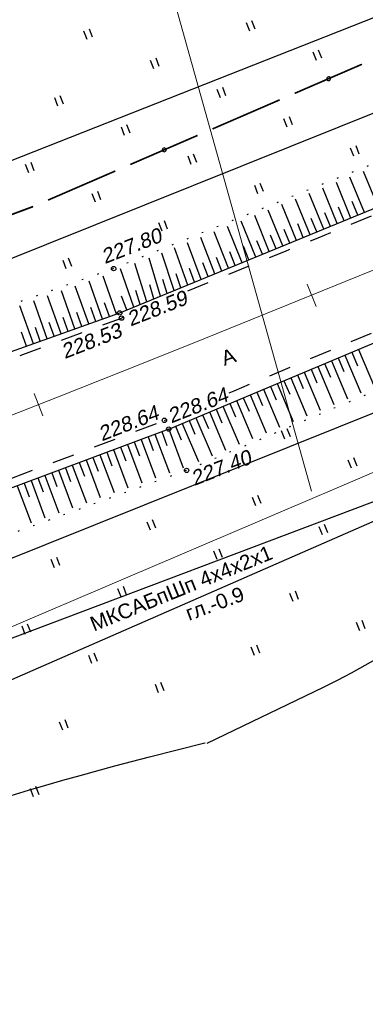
# Model space of a CAD drawing. Header units: millimetres. Extents: x -10 to 1169, y 1 to 1686.
# Tile 185 of 224: x 687 to 711, y 1099 to 1166. Entities that reach past the tile are written whole.
import ezdxf
from ezdxf.lldxf.tags import DXFTag

# ---------------------------------------------------------------- set-up
doc = ezdxf.new("R2010")
doc.units = ezdxf.units.MM
for name, pattern in [('ADOT1', [1, 0, -1]), ('AHIDDEN2', [3, 1.5, -1.5]), ('CONTI', [0]), ('PHANTOM2', [1.25, 0.625, -0.125, 0.125, -0.125, 0.125, -0.125])]:
    doc.linetypes.add(name, pattern=pattern)
for name, color, linetype in [('CONTURS', 7, 'Continuous'), ('IZOLINES', 32, 'Continuous'), ('PDIGIT', 170, 'Continuous'), ('PICKETS', 7, 'Continuous'), ('ОБЪЕКТЫ_АВТОДОРОГ', 7, 'Continuous'), ('УЧАСТКИ', 7, 'Continuous')]:
    doc.layers.add(name, color=color, linetype=linetype)
doc.layers.add('СВЯЗЬ', color=170, linetype='Связь', lineweight=30)
doc.styles.get("Standard").update_dxf_attribs({"font": 'arial.ttf'})
tags = doc.linetypes.add('газ', pattern='A,42.7,-5.08,["Г",Standard,S=2.54,R=0,X=-2.54,Y=-1.27],-3.81', length=51.59).pattern_tags.tags
tags[6] = DXFTag(74, 10)
doc.linetypes.add('Связь', pattern='A,12.5,[130,ltypeshp.shx,S=1,R=-30,X=0,Y=0.9],1,[130,ltypeshp.shx,S=1,R=-30,X=0,Y=0.9],1,[130,ltypeshp.shx,S=1,R=-30,X=0,Y=0.9],4.5', length=19)

# ---------------------------------------------------------------- blocks, each defined once
blk = doc.blocks.new('133')
at = {"layer": 'CONTURS', "color": 7, "linetype": 'Continuous', "const_width": 0.2}
for points in [[(-11, 0), (-2, 0)], [(0, 0), (9, 0)]]:
    blk.add_lwpolyline(points, dxfattribs=at)
at = {"layer": 'CONTURS', "color": 7, "linetype": 'Continuous', "const_width": 0.5}
blk.add_lwpolyline([(-6.79, 0, 1), (-6.29, 0, 1)], format="xyb", close=True, dxfattribs=at)
blk = doc.blocks.new('401')
at = {"layer": 'CONTURS'}
for p, q in [((0, 0), (0, 1.2)), ((0.8, 0), (0.8, 1.2))]:
    blk.add_line(p, q, dxfattribs=at)
blk = doc.blocks.new('пкк')
at = {"layer": 'ОБЪЕКТЫ_АВТОДОРОГ', "lineweight": 15, "ltscale": 200}
blk.add_line((-0.011, -0.822), (-0.008, 0.805), dxfattribs=at)

msp = doc.modelspace()

# ---------------------------------------------------------------- linework, layer by layer
at = {"layer": 'CONTURS', "color": 0, "linetype": 'CONTI', "lineweight": 15}
msp.add_line((690.79155, 1191.51656), (706.89557, 1133.91501), dxfattribs=at)
at = {"layer": 'CONTURS', "color": 1, "linetype": 'газ', "lineweight": 15}
msp.add_line((669.87459, 1117.61376), (763.22964, 1157.41671), dxfattribs=at)
at = {"layer": 'CONTURS', "lineweight": -2}
for p, q in [((710.50973, 1152.8799), (709.52194, 1155.27835)), ((711.43481, 1153.25966), (710.44742, 1155.65185)), ((708.65956, 1152.12038), (707.66984, 1154.53089)), ((709.58464, 1152.50014), (708.596, 1154.90466)), ((706.80939, 1151.36086), (705.81764, 1153.78338)), ((707.73447, 1151.74062), (706.74365, 1154.1571)), ((704.95922, 1150.60134), (703.96706, 1153.03654)), ((705.8843, 1150.9811), (704.89201, 1153.40982)), ((709.1221, 1152.31026), (708.74206, 1153.23523)), ((710.04719, 1152.69002), (709.66664, 1153.61479)), ((704.03413, 1150.22158), (703.04319, 1152.66368)), ((707.27193, 1151.55074), (706.89281, 1152.47609)), ((708.19702, 1151.9305), (707.81742, 1152.85566)), ((702.18396, 1149.46206), (701.20127, 1151.92033)), ((703.10905, 1149.84182), (702.12098, 1152.2915)), ((705.42176, 1150.79122), (705.044, 1151.71713)), ((706.34685, 1151.17098), (705.9683, 1152.09657)), ((700.33379, 1148.70254), (699.37513, 1151.18338)), ((701.25888, 1149.0823), (700.28536, 1151.5507)), ((704.49668, 1150.41146), (704.12002, 1151.33782)), ((698.48362, 1147.94302), (697.58457, 1150.46095)), ((699.40871, 1148.32278), (698.47344, 1150.81954)), ((702.64651, 1149.65194), (702.27388, 1150.57992)), ((703.57159, 1150.0317), (703.19656, 1150.95871)), ((696.63345, 1147.1835), (695.87405, 1149.7717)), ((697.55854, 1147.56326), (696.71491, 1150.1103)), ((700.79634, 1148.89242), (700.43267, 1149.82395)), ((701.72142, 1149.27218), (701.35238, 1150.2016)), ((694.8119, 1146.43567), (693.91273, 1149.03936)), ((695.7098, 1146.80543), (694.89969, 1149.40422)), ((698.94617, 1148.1329), (698.60264, 1149.07204)), ((699.87125, 1148.51266), (699.51563, 1149.44729)), ((693.64121, 1145.96687), (692.72432, 1148.53909)), ((697.096, 1147.37338), (696.79801, 1148.32795)), ((698.02108, 1147.75314), (697.69573, 1148.69873)), ((691.75732, 1145.29534), (690.83927, 1147.87081)), ((692.69926, 1145.63111), (691.7818, 1148.20495)), ((696.17091, 1146.99362), (695.9141, 1147.96008)), ((689.87343, 1144.62381), (688.95394, 1147.20332)), ((690.81537, 1144.95958), (689.89663, 1147.537)), ((694.33739, 1146.25105), (693.9753, 1147.1832)), ((695.24997, 1146.61863), (694.96126, 1147.57605)), ((687.98953, 1143.95228), (687.06846, 1146.53623)), ((688.93148, 1144.28805), (688.01125, 1146.86965)), ((692.22829, 1145.46322), (691.89253, 1146.40517)), ((693.17024, 1145.79899), (692.83447, 1146.74093)), ((690.3444, 1144.79169), (690.00863, 1145.73364)), ((691.28635, 1145.12746), (690.95058, 1146.06941)), ((688.46051, 1144.12017), (688.12474, 1145.06211)), ((689.40245, 1144.45593), (689.06669, 1145.39788)), ((687.51856, 1143.7844), (687.1828, 1144.72635)), ((708.72105, 1142.98498), (709.10807, 1142.06291)), ((709.1821, 1143.17845), (710.26332, 1140.60229)), ((709.64315, 1143.37193), (710.03013, 1142.44984)), ((710.1042, 1143.56541), (711.1847, 1140.99068)), ((707.3379, 1142.40455), (708.42064, 1139.82553)), ((707.79895, 1142.59802), (708.18602, 1141.67597)), ((708.26, 1142.7915), (709.34196, 1140.2139)), ((705.4937, 1141.63064), (706.57823, 1139.04889)), ((705.95475, 1141.82412), (706.34198, 1140.90214)), ((706.4158, 1142.0176), (707.49938, 1139.43718)), ((706.87685, 1142.21107), (707.26398, 1141.28905)), ((704.11055, 1141.05022), (704.49814, 1140.12838)), ((704.5716, 1141.24369), (705.65724, 1138.66065)), ((705.03265, 1141.43717), (705.42003, 1140.51525)), ((702.7274, 1140.46979), (703.81609, 1137.88454)), ((703.18845, 1140.66326), (703.57636, 1139.74157)), ((703.6495, 1140.85674), (704.73648, 1138.27252)), ((700.8832, 1139.69588), (701.97718, 1137.10938)), ((701.34425, 1139.88936), (701.73337, 1138.96817)), ((701.8053, 1140.08283), (702.89623, 1137.49679)), ((702.26635, 1140.27631), (702.65474, 1139.35482)), ((699.50005, 1139.11545), (699.89186, 1138.19541)), ((699.9611, 1139.30893), (701.05935, 1136.72248)), ((700.42215, 1139.50241), (700.81235, 1138.58167)), ((697.65585, 1138.34155), (698.05154, 1137.42316)), ((698.1169, 1138.53502), (699.22734, 1135.95021)), ((698.57795, 1138.7285), (698.9717, 1137.80928)), ((699.039, 1138.92198), (700.14334, 1136.33634)), ((695.78979, 1137.62276), (696.14, 1136.68609)), ((696.25813, 1137.79787), (697.23754, 1135.1783)), ((696.72647, 1137.97297), (697.07667, 1137.0363)), ((697.1948, 1138.14807), (698.17858, 1135.51682)), ((694.38478, 1137.09745), (695.35549, 1134.50119)), ((694.85312, 1137.27255), (695.20333, 1136.33588)), ((695.32146, 1137.44766), (696.2965, 1134.83978)), ((692.51144, 1136.39704), (693.47422, 1133.82196)), ((692.97978, 1136.57214), (693.32998, 1135.63547)), ((693.44811, 1136.74724), (694.41485, 1134.16157)), ((693.91645, 1136.92235), (694.26666, 1135.98568)), ((690.6381, 1135.69662), (691.59336, 1133.14165)), ((691.10643, 1135.87173), (691.45664, 1134.93505)), ((691.57477, 1136.04683), (692.53359, 1133.48234)), ((692.0431, 1136.22193), (692.39331, 1135.28526)), ((688.76475, 1134.99621), (689.71292, 1132.46022)), ((689.23309, 1135.17131), (689.58329, 1134.23464)), ((689.70142, 1135.34642), (690.65314, 1132.80093)), ((690.16976, 1135.52152), (690.51997, 1134.58485)), ((686.89141, 1134.2958), (687.83325, 1131.77671)), ((687.35974, 1134.4709), (687.70995, 1133.53423)), ((687.82808, 1134.646), (688.77306, 1132.11852)), ((688.29641, 1134.82111), (688.64662, 1133.88443))]:
    msp.add_line(p, q, dxfattribs=at)
at = {"layer": 'CONTURS', "linetype": 'ADOT1'}
for points in [[(756.35256, 1175.0106), (739.44617, 1168.50617), (718.86557, 1159.47817), (714.84352, 1157.69559), (693.44782, 1149.06083)], [(761.97459, 1160.62754), (744.13268, 1153.59937), (721.69964, 1145.15181), (698.41049, 1135.33458)]]:
    msp.add_lwpolyline(points, dxfattribs=at)
at = {"layer": 'CONTURS', "linetype": 'Continuous'}
for points in [[(693.8582, 1146.04422), (716.11338, 1155.18028), (720.02762, 1157.02164), (740.09914, 1165.23974), (757.36496, 1172.42055)], [(697.1948, 1138.14807), (720.71091, 1148.01644), (743.13548, 1157.2273), (760.45061, 1164.5264)], [(645.60197, 1128.84287), (693.8582, 1146.04422)], [(697.1948, 1138.14807), (647.47358, 1119.55809)]]:
    msp.add_lwpolyline(points, dxfattribs=at)
at = {"layer": 'CONTURS', "linetype": 'AHIDDEN2', "flags": 128}
for points in [[(735.92506, 1162.93378), (735.61422, 1162.80432), (733.19282, 1161.79707), (730.77095, 1160.79091), (728.34862, 1159.7859), (725.92578, 1158.78209), (723.50243, 1157.77954), (721.07854, 1156.77829), (718.65409, 1155.7784), (716.22907, 1154.77993), (714.00658, 1153.86625), (711.78364, 1152.95366), (709.56026, 1152.04215), (707.33643, 1151.13172), (705.11216, 1150.22237), (702.88744, 1149.31411), (700.66227, 1148.40693), (698.43667, 1147.50083), (698.38913, 1147.4815)], [(701.31431, 1140.60903), (701.64464, 1140.74868), (704.01824, 1141.74983), (706.39267, 1142.74897), (708.76793, 1143.74611), (711.14402, 1144.74125), (713.52095, 1145.73437), (715.8987, 1146.7255), (716.08711, 1146.80385)], [(694.07966, 1145.73067), (693.98411, 1145.69188)], [(672.46559, 1129.60499), (673.39073, 1129.94325), (676.33567, 1131.02563), (679.27881, 1132.11294), (682.22016, 1133.20519), (685.1597, 1134.30236), (688.09746, 1135.40446), (691.03341, 1136.5115), (693.96757, 1137.62347), (696.89994, 1138.74037)], [(696.89994, 1138.74037), (696.99067, 1138.77882)]]:
    msp.add_lwpolyline(points, dxfattribs=at)
at = {"layer": 'CONTURS', "linetype": 'ADOT1', "flags": 128}
for points in [[(693.44782, 1149.06083), (690.47269, 1148.00609), (687.49704, 1146.95284), (684.52087, 1145.90106), (681.54418, 1144.85076), (678.56698, 1143.80194), (675.58926, 1142.75459), (672.61102, 1141.70873), (669.63227, 1140.66434), (666.653, 1139.62143), (663.67321, 1138.57999), (661.81106, 1137.93001), (659.9487, 1137.28061), (658.08614, 1136.63178), (656.22338, 1135.98353), (654.36041, 1135.33586), (652.49725, 1134.68876), (650.63388, 1134.04225), (648.77031, 1133.3963), (646.90654, 1132.75094), (645.04257, 1132.10615)], [(698.41049, 1135.33458), (695.50556, 1134.2896), (692.60188, 1133.24122), (689.69947, 1132.18945), (686.79831, 1131.13429), (683.89841, 1130.07573), (680.99978, 1129.01378), (678.1024, 1127.94845), (675.20629, 1126.87971), (672.31143, 1125.80759), (669.41784, 1124.73207), (667.31763, 1123.94903), (665.21809, 1123.1642), (663.11921, 1122.37758), (661.021, 1121.58918), (658.92345, 1120.79898), (656.82657, 1120.007), (654.73035, 1119.21322), (652.6348, 1118.41766), (650.5399, 1117.62031), (648.44568, 1116.82117)]]:
    msp.add_lwpolyline(points, dxfattribs=at)
at = {"layer": 'CONTURS', "linetype": 'AHIDDEN2'}
msp.add_lwpolyline([(650.4772, 1129.71212), (693.98411, 1145.69188)], dxfattribs=at)
at = {"layer": 'IZOLINES'}
for points in [[(699.81957, 1116.79815), (707.72417, 1120.59519), (708.67596, 1121.07648), (709.61896, 1121.57455), (710.55466, 1122.08605), (712.41109, 1123.1356)], [(686.48791, 1113.23305), (687.65595, 1113.58718), (688.82673, 1113.93204), (689.99992, 1114.26853), (691.17522, 1114.59752), (693.53099, 1115.2364), (695.89204, 1115.85531), (699.6452, 1116.81267), (699.67472, 1116.82014), (699.67472, 1116.82014), (699.67473, 1116.82014), (699.67473, 1116.82014), (699.67473, 1116.82014), (699.67474, 1116.82014)]]:
    msp.add_lwpolyline(points, dxfattribs=at)
at = {"layer": 'PICKETS', "color": 7, "lineweight": -2}
for centre in [(693.44782, 1149.06083), (693.8582, 1146.04422), (693.98411, 1145.69188), (696.89994, 1138.74037), (697.1948, 1138.14807), (698.41049, 1135.33458)]:
    msp.add_circle(centre, 0.15, dxfattribs=at)
at = {"layer": 'ОБЪЕКТЫ_АВТОДОРОГ', "color": 0, "linetype": 'PHANTOM2', "lineweight": 15, "ltscale": 200}
msp.add_lwpolyline([(640.18911, 1122.2084), (643.42977, 1123.28804), (646.60525, 1124.36555), (649.70735, 1125.43299), (652.75364, 1126.49535), (655.76812, 1127.56084), (658.77481, 1128.63765), (661.79771, 1129.73401), (664.86082, 1130.85811), (667.98816, 1132.01817), (671.20373, 1133.22238), (674.53308, 1134.48003), (678.00801, 1135.80462), (681.66182, 1137.21076), (685.52785, 1138.71303), (689.63943, 1140.32602), (694.02988, 1142.0643), (698.73254, 1143.94248), (703.78073, 1145.97514), (709.20139, 1148.17385), (714.99592, 1150.5382)], dxfattribs=at)
at = {"layer": 'СВЯЗЬ', "linetype": 'Связь', "lineweight": 30}
msp.add_lwpolyline([(1146.41637, 1263.14375), (1091.87553, 1271.08924), (1069.03704, 1272.80813), (1046.03853, 1270.71967), (1025.33756, 1264.51391), (938.07518, 1229.64794), (821.4805, 1179.84158), (792.13752, 1167.29619), (784.73035, 1160.22506), (779.95347, 1158.7997), (770.75835, 1158.19786), (712.82603, 1132.60797), (670.67828, 1114.17347), (616.9123, 1103.12252), (569.8256, 1099.02841)], dxfattribs=at)
at = {"layer": 'УЧАСТКИ', "color": 6, "linetype": 'Continuous', "lineweight": -2}
for p, q in [((753.32104, 1182.76627), (603.49177, 1123.68014)), ((755.40943, 1177.42344), (620.04013, 1123.04078)), ((624.72433, 1104.547), (762.29277, 1159.81352)), ((677.23772, 1120.42433), (742.66949, 1145.14127))]:
    msp.add_line(p, q, dxfattribs=at)

# ---------------------------------------------------------------- block references
at = {"layer": 'CONTURS', "lineweight": -2}
for name, p, xscale, yscale, zscale, rotation in [('401', (702.69989, 1165.20352), 0.4999999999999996, 0.4999999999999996, 0.4999999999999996, 21.3494687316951), ('401', (691.64624, 1164.64075), 0.4999999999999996, 0.4999999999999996, 0.4999999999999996, 21.3494687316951), ('401', (707.23391, 1163.21789), 0.4999999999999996, 0.4999999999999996, 0.4999999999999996, 21.3494687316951), ('401', (696.18025, 1162.65513), 0.4999999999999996, 0.4999999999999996, 0.4999999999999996, 21.3494687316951), ('133', (704.74367, 1160.5351), 0.553811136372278, 0.5, 0.553811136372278, 203.3978821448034), ('401', (700.71427, 1160.6695), 0.4999999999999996, 0.4999999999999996, 0.4999999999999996, 21.3494687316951), ('401', (689.66061, 1160.10674), 0.4999999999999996, 0.4999999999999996, 0.4999999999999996, 21.3494687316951), ('401', (705.24828, 1158.68388), 0.4999999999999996, 0.4999999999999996, 0.4999999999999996, 21.3494687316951), ('133', (693.56171, 1155.69672), 0.553811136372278, 0.5, 0.553811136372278, 203.3978821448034), ('401', (694.19463, 1158.12111), 0.4999999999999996, 0.4999999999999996, 0.4999999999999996, 21.3494687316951), ('401', (709.7823, 1156.69825), 0.4999999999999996, 0.4999999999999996, 0.4999999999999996, 21.3494687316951), ('401', (698.72864, 1156.13549), 0.4999999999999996, 0.4999999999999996, 0.4999999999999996, 21.3494687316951), ('401', (687.67498, 1155.57272), 0.4999999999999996, 0.4999999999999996, 0.4999999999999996, 21.3494687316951), ('401', (703.26265, 1154.14986), 0.4999999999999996, 0.4999999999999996, 0.4999999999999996, 21.3494687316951), ('401', (692.209, 1153.5871), 0.4999999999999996, 0.4999999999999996, 0.4999999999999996, 21.3494687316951), ('133', (681.93751, 1151.04132), 0.584937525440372, 0.5, 0.5849375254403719, 200.3372124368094), ('401', (696.74301, 1151.60147), 0.4999999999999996, 0.4999999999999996, 0.4999999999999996, 21.3494687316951), ('401', (690.22337, 1149.05308), 0.4999999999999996, 0.4999999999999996, 0.4999999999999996, 21.3494687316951), ('401', (705.09372, 1137.46447), 0.4999999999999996, 0.4999999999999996, 0.4999999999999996, 21.3494687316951), ('401', (709.62773, 1135.47885), 0.4999999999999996, 0.4999999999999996, 0.4999999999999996, 21.3494687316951), ('401', (703.10809, 1132.93046), 0.4999999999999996, 0.4999999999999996, 0.4999999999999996, 21.3494687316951), ('401', (695.94487, 1131.26219), 0.4999999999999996, 0.4999999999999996, 0.4999999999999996, 21.3494687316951), ('401', (707.6421, 1130.94483), 0.4999999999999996, 0.4999999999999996, 0.4999999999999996, 21.3494687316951), ('401', (700.47889, 1129.27656), 0.4999999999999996, 0.4999999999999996, 0.4999999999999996, 21.3494687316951), ('401', (689.42523, 1128.7138), 0.4999999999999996, 0.4999999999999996, 0.4999999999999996, 21.3494687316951), ('401', (693.95925, 1126.72817), 0.4999999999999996, 0.4999999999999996, 0.4999999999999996, 21.3494687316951), ('401', (705.65648, 1126.41082), 0.4999999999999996, 0.4999999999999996, 0.4999999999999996, 21.3494687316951), ('401', (687.43961, 1124.17978), 0.4999999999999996, 0.4999999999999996, 0.4999999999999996, 21.3494687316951), ('401', (710.19049, 1124.42519), 0.4999999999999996, 0.4999999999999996, 0.4999999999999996, 21.3494687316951), ('401', (691.97362, 1122.19416), 0.4999999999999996, 0.4999999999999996, 0.4999999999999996, 21.3494687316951), ('401', (703.02728, 1122.75692), 0.4999999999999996, 0.4999999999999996, 0.4999999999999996, 21.3494687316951), ('401', (696.50763, 1120.20853), 0.4999999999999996, 0.4999999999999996, 0.4999999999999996, 21.3494687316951), ('401', (689.98799, 1117.66014), 0.4999999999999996, 0.4999999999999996, 0.4999999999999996, 21.3494687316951), ('401', (688.00237, 1113.12613), 0.4999999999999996, 0.4999999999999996, 0.4999999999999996, 21.3494687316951)]:
    msp.add_blockref(name, p, dxfattribs=dict(at, xscale=xscale, yscale=yscale, zscale=zscale, rotation=rotation))
at = {"layer": 'ОБЪЕКТЫ_АВТОДОРОГ', "color": 0, "linetype": 'PHANTOM2', "lineweight": 15}
for p, rotation in [((706.9208, 1147.2488), 22.07835099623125), ((688.35148, 1139.82075), 21.42021530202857)]:
    msp.add_blockref('пкк', p, dxfattribs=dict(at, rotation=rotation))

# ---------------------------------------------------------------- texts
at = {"layer": 'CONTURS', "lineweight": -2}
for s, rotation, p in [('МКСАБпШп 4х4х2х1', 22.1081475, (692.10347, 1124.37379)), ('гл.-0.9', 20.2278157, (698.56759, 1125.10116))]:
    msp.add_text(s, height=1, rotation=rotation, dxfattribs=at).set_placement(p)
at = {"layer": 'PDIGIT', "color": 7, "lineweight": -2, "oblique": 10}
for s, p in [('227.80', (692.84966, 1149.36306)), ('228.59', (694.58866, 1145.11529)), ('228.53', (690.12153, 1142.90514)), ('228.64', (697.3593, 1138.52254)), ('228.64', (692.63834, 1137.30165)), ('227.40', (698.93875, 1134.27589))]:
    msp.add_text(s, height=1, rotation=21.3494687, dxfattribs=at).set_placement(p)
at = {"layer": 'ОБЪЕКТЫ_АВТОДОРОГ', "lineweight": -2}
msp.add_text('А', height=1, rotation=19.258568, dxfattribs=at).set_placement((700.9812, 1142.44105))

doc.saveas('drawing.dxf')
